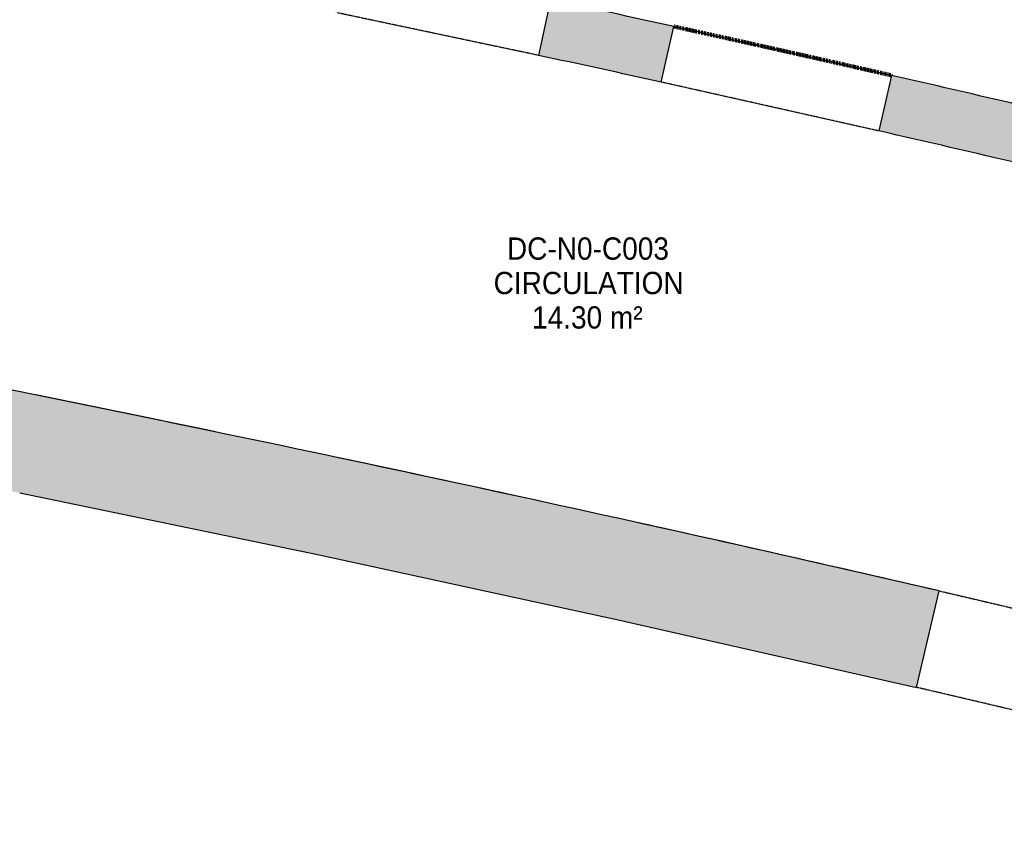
# Model space of a CAD drawing. Header units: millimetres. Extents: x 1909 to 61055, y -36590 to 14615.
# Tile 40 of 49: x 44457 to 48430, y -26829 to -23585. Entities that reach past the tile are written whole.
import ezdxf

# ---------------------------------------------------------------- set-up
doc = ezdxf.new("R2010")
doc.units = ezdxf.units.MM
doc.linetypes.add('Tiret', pattern=[2.5, 1.25, -1.25])
doc.linetypes.add('Tiret_2_', pattern=[2.5, 1.25, -1.25])
doc.layers.add('A-AREA', color=4, linetype='Tiret', lineweight=100, true_color=0x00ffff)
doc.layers.add('A-DOOR-HDLN', color=5, linetype='Tiret', lineweight=25, true_color=0x0000ff)
for name, color, linetype, lineweight in [('A-AREA-IDEN', 7, 'Continuous', 30), ('A-DOOR', 7, 'Continuous', 25), ('A-FLOR', 7, 'Continuous', 25), ('A-WALL', 7, 'Continuous', 25), ('A-WALL-PATT', 7, 'Continuous', 25), ('I-WALL', 7, 'Continuous', 25)]:
    doc.layers.add(name, color=color, linetype=linetype, lineweight=lineweight)
doc.styles.add('Arial_1', font='arial.ttf', dxfattribs={"width": 0.9, "height": 90})

# ---------------------------------------------------------------- blocks, each defined once
blk = doc.blocks.new('B02_ARC_rvt-1-2021_015_1111_DCE_1_50_N0 FINI_SSI_CMSI')
at = {"layer": 'A-AREA'}
blk.add_arc((-16003.4, -130034.4), 108972.8, 77.104694, 77.577906, dxfattribs=at)
at = {"layer": 'A-FLOR'}
for start, end in [(78.229814, 78.545636), (77.673789, 78.023157), (76.978759, 77.50088)]:
    blk.add_arc((-22219.8, -158763.5), 136379.6, start, end, dxfattribs=at)
blk = doc.blocks.new('Ouverture en rectangle - Ouverture en rectangle _83x207_-3216016-2021_015_1111_DCE_1_50_N0 FINI_SSI_CMSI')
at = {"layer": 'A-DOOR-HDLN', "linetype": 'Tiret_2_'}
for p, q in [((-415, 115), (415, 115)), ((415, -115), (-415, -115))]:
    blk.add_line(p, q, dxfattribs=at)
blk = doc.blocks.new('Ouverture en rectangle - Ouverture en rectangle _90x207_-3216260-2021_015_1111_DCE_1_50_N0 FINI_SSI_CMSI')
at = {"layer": 'A-DOOR-HDLN', "linetype": 'Tiret_2_'}
for p, q in [((-450, 115), (450, 115)), ((450, -115), (-450, -115))]:
    blk.add_line(p, q, dxfattribs=at)
blk = doc.blocks.new('Ouverture en rectangle - Ouverture en rectangle _83x207_-3216357-2021_015_1111_DCE_1_50_N0 FINI_SSI_CMSI')
at = {"layer": 'A-DOOR-HDLN', "linetype": 'Tiret_2_'}
for p, q in [((-415, 200), (415, 200)), ((415, -200), (-415, -200))]:
    blk.add_line(p, q, dxfattribs=at)
blk = doc.blocks.new('B02_DC_STR_rvt-1-2021_015_1111_DCE_1_50_N0 FINI_SSI_CMSI')
at = {"layer": 'A-WALL-PATT', "true_color": 0x787878}
h = blk.add_hatch(color=8, dxfattribs=at)
h.paths.add_polyline_path([(11204.4, -24750.4), (11258.6, -24526.9), (10714.2, -24387.8), (10278.1, -24278.3), (10223.4, -24501.8), (10823.7, -24653), (11117.9, -24728.3)])
h.paths.add_polyline_path([(9417.2, -24304.7), (9471.8, -24081.2), (8841.8, -23931.9), (8316, -23810), (8265.6, -24034.4), (8894.3, -24180.4)])
h.paths.add_polyline_path([(7387.5, -23837.2), (7437.9, -23612.8), (7140.1, -23547.6), (6940.1, -23504.3), (6892.6, -23729.4), (7259.3, -23809.1)])
h.paths.add_polyline_path([(6080.5, -23557.7), (6128.1, -23332.7), (5379.4, -23180.3), (4720.3, -23050.4), (4677.5, -23276.3), (5424.7, -23423.9)])
h.paths.add_polyline_path([(3862, -23121.6), (3904.9, -22895.6), (3427.5, -22808.1), (3159.2, -22759.7), (3121.7, -22986.7), (3532.2, -23060.9), (3683, -23088.6)])
h = blk.add_hatch(color=8, dxfattribs=at)
h.paths.add_polyline_path([(10700.3, -26828.9), (10794.6, -26440.2), (9963.1, -26235.8), (9316.3, -26080.1), (9225, -26469.6), (10055.9, -26670.1), (10646.6, -26815.7)])
h.paths.add_polyline_path([(8416.9, -26280.1), (8508.2, -25890.7), (7213.2, -25598), (5991.5, -25333.6), (4729.3, -25073), (4651.7, -25465.4), (4798.7, -25495.1), (6007.1, -25745.8), (7251.2, -26016.1), (8281.1, -26249.3)])
at = {"layer": 'A-WALL'}
for p, q in [((6940.1, -23504.3), (6892.6, -23729.4)), ((7387.5, -23837.2), (7437.9, -23612.8)), ((8316, -23810), (8265.6, -24034.4))]:
    blk.add_line(p, q, dxfattribs=at)
for radius, start, end in [(108972.8, 77.577902, 77.845763), (108742.8, 77.578402, 77.845302), (108972.8, 76.480499, 77.104698), (108742.8, 76.48096, 77.104197)]:
    blk.add_arc((-16003.4, -130034.4), radius, start, end, dxfattribs=at)
at = {"layer": 'I-WALL'}
blk.add_line((8416.9, -26280.1), (8508.2, -25890.7), dxfattribs=at)
at = {"layer": 'I-WALL', "flags": 128}
blk.add_lwpolyline([(4798.7, -25495.1), (6007.1, -25745.8), (7213.2, -26007.5), (8416.9, -26280.1)], dxfattribs=at)
at = {"layer": 'I-WALL'}
blk.add_arc((-22219.8, -158763.5), 136379.6, 76.978759, 78.603157, dxfattribs=at)
at = {"layer": 'A-DOOR', "color": 5, "lineweight": 25, "true_color": 0x0000ff}
for name, p, rotation in [('Ouverture en rectangle - Ouverture en rectangle _83x207_-3216016-2021_015_1111_DCE_1_50_N0 FINI_SSI_CMSI', (6510.3, -23531), 168.0639629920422), ('Ouverture en rectangle - Ouverture en rectangle _90x207_-3216260-2021_015_1111_DCE_1_50_N0 FINI_SSI_CMSI', (7851.8, -23823.6), 167.341299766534), ('Ouverture en rectangle - Ouverture en rectangle _83x207_-3216357-2021_015_1111_DCE_1_50_N0 FINI_SSI_CMSI', (8866.6, -26180.1), 346.804408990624)]:
    blk.add_blockref(name, p, dxfattribs=dict(at, rotation=rotation))

msp = doc.modelspace()

# ---------------------------------------------------------------- block references
at = {"lineweight": 5}
for name in ['B02_DC_STR_rvt-1-2021_015_1111_DCE_1_50_N0 FINI_SSI_CMSI', 'B02_ARC_rvt-1-2021_015_1111_DCE_1_50_N0 FINI_SSI_CMSI']:
    msp.add_blockref(name, (39658.7, 0), dxfattribs=at)

# ---------------------------------------------------------------- texts
at = {"layer": 'A-AREA-IDEN', "color": 8, "true_color": 0x808080, "char_height": 90, "attachment_point": 1, "style": 'Arial_1'}
for s, insert, width in [('DC-N0-C003', (46423.4, -24464.1), 779.24), ('CIRCULATION', (46369.8, -24603.1), 905.506), ('14.30 m²', (46524.6, -24742), 530.316)]:
    msp.add_mtext(s, dxfattribs=dict(at, insert=insert, width=width))

doc.saveas('drawing.dxf')
